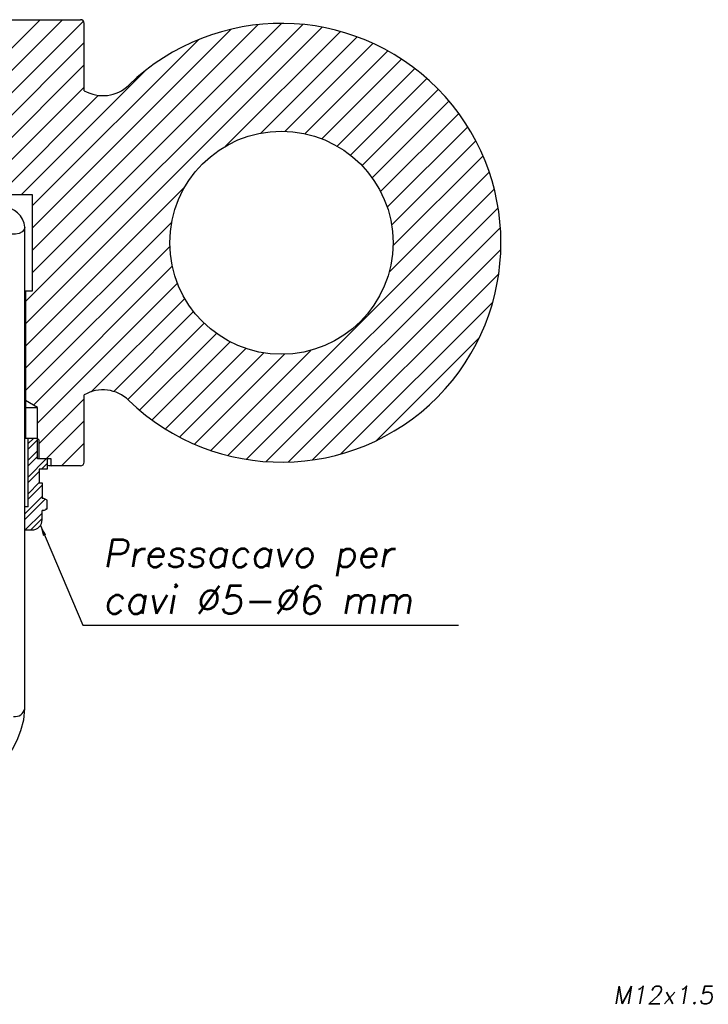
# Model space of a CAD drawing. Header units: millimetres. Extents: x 155 to 1625, y 52 to 706.
# Tile 21 of 23: x 1277 to 1450, y 408 to 656. Entities that reach past the tile are written whole.
import ezdxf

# ---------------------------------------------------------------- set-up
doc = ezdxf.new("R2010")
doc.units = ezdxf.units.MM
doc.styles.add('DEM2', font='romans.shx', dxfattribs={"oblique": 10, "height": 2.8})
doc.dimstyles.new('AXEGF_STANDARD', dxfattribs={"dimtxt": 2.8, "dimasz": 2.7, "dimexe": 1, "dimexo": 1, "dimgap": 1, "dimtad": 1, "dimdec": 8, "dimdsep": 46, "dimtxsty": 'DEM2', "dimcen": 0, "dimclrd": 256, "dimclre": 256, "dimclrt": 256, "dimadec": 8, "dimazin": 2, "dimtfac": 1, "dimtdec": 8, "dimtmove": 0, "dimatfit": 3, "dimfxl": 1, "dimtolj": 1, "dimarcsym": 0})

msp = doc.modelspace()

# ---------------------------------------------------------------- hatches: boundary and pattern name
h = msp.add_hatch()
h.set_pattern_fill('ANSI32', color=256, scale=0.3125, style=0)
h.set_pattern_definition([(45, (-180.8046, -144.3033), (-2.1047475, 2.1047475), []), (45, (-179.4015, -144.3033), (-2.1047475, 2.1047475), [])])
h.paths.add_polyline_path([(1278.83053607, 533.23577557), (1277.97103634, 533.23577557), (1277.97103634, 527.44697539), (1279.78093598, 527.44697539, 0.4139447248), (1282.37293488, 530.03659604), (1282.37293488, 532.37177571), (1282.77465791, 532.37177571), (1283.63865644, 532.8037745), (1283.63865644, 534.96377529), (1282.77465791, 535.39577635), (1282.37293488, 535.39577635), (1282.37293488, 539.28377457), (1281.63853533, 539.28377457), (1281.63853533, 542.73977401), (1283.63865644, 542.73977401), (1283.63865644, 545.33177586), (1281.20653445, 545.33177586), (1281.20653445, 550.515775), (1278.83053607, 550.515775)])

# ---------------------------------------------------------------- linework, layer by layer
for p, q in [((1230.15853723, 656.10377363), (1292.03353689, 656.10377363)), ((1241.66747901, 615.87489878), (1281.89635386, 656.10377363)), ((1246.72776685, 615.32252654), (1287.50901393, 656.10377363)), ((1252.34042693, 615.32252654), (1292.76747675, 655.74957636)), ((1278.18253476, 585.03803362), (1348.04762327, 654.90312213)), ((1278.18253476, 579.42537355), (1352.95638026, 654.19921905)), ((1279.84603664, 592.31419558), (1342.6981039, 655.16626283)), ((1279.84603664, 597.92685565), (1336.77125393, 654.85207294)), ((1279.84603664, 603.53951573), (1330.00631968, 653.69979877)), ((1292.97103705, 638.2049144), (1292.97103705, 655.16627871)), ((1328.55933775, 624.18951646), (1357.50608186, 653.13626057)), ((1279.84603664, 609.15217581), (1321.76029331, 651.06643247)), ((1337.4804881, 627.49800673), (1361.74966278, 651.76718141)), ((1257.953087, 615.32252654), (1292.97103705, 650.34047659)), ((1343.55948438, 627.96434294), (1365.72313573, 650.12799428)), ((1348.5603768, 627.35257528), (1369.45166804, 648.24386652)), ((1352.87719117, 626.05672958), (1372.95296335, 646.13250175)), ((1263.56574708, 615.32252654), (1292.97103705, 644.72781651)), ((1277.12247764, 612.04127688), (1308.21245945, 643.13125869)), ((1356.67206904, 624.23894737), (1376.23924457, 643.8061229)), ((1360.02356198, 621.97778023), (1379.31844266, 641.27266092)), ((1265.89715749, 612.04127688), (1292.97103705, 639.11515644)), ((1362.96817479, 619.30973297), (1382.19489235, 638.53645053)), ((1271.50981757, 612.04127688), (1296.49049283, 637.02195214)), ((1365.51451125, 616.24340936), (1384.86968786, 635.59858596)), ((1367.64618383, 612.76242186), (1387.34077002, 632.45700805)), ((1369.31613594, 608.81971389), (1389.60276148, 629.10633943)), ((1370.42699245, 604.31791033), (1391.64651803, 625.5374359)), ((1370.77205785, 599.05031565), (1393.45830414, 621.73656194)), ((1369.79421189, 592.45980962), (1395.01840423, 617.68400195)), ((1278.18253476, 573.81271347), (1318.32279716, 613.95297587)), ((1329.16057701, 546.21351466), (1396.29879896, 613.35173661)), ((1265.78353608, 612.04127688), (1279.84603664, 612.04127688)), ((1279.84603664, 612.04127688), (1279.84603664, 587.66627725)), ((1333.81288493, 545.2531625), (1397.25915112, 608.69942869)), ((1277.97103634, 543.60377614), (1277.97103634, 603.7735396)), ((1278.18253476, 568.20005339), (1315.01430689, 605.03182552)), ((1338.84526077, 544.67287826), (1397.83943536, 603.66705285)), ((1278.18253476, 562.58739332), (1314.54797068, 598.95282924)), ((1344.3522573, 544.56721472), (1397.9450989, 598.16005632)), ((1280.14025988, 558.93245836), (1315.15973834, 593.95193682)), ((1350.49723331, 545.09953066), (1397.41278296, 592.01508031)), ((1281.20653445, 554.38607286), (1316.45558404, 589.63512245)), ((1279.84603664, 587.66627725), (1277.97103634, 587.66627725)), ((1294.71900745, 562.28588578), (1318.27336625, 585.84024458)), ((1357.61100514, 546.60064241), (1395.91167121, 584.90130848)), ((1300.3958967, 562.35011495), (1320.53453339, 582.48875164)), ((1303.97227125, 560.31382943), (1323.20258065, 579.54413883)), ((1306.91372766, 557.64262576), (1326.26890426, 576.99780237)), ((1310.05530557, 555.1715436), (1329.74989176, 574.86612979)), ((1366.62733072, 550.00430791), (1392.50800571, 575.8849829)), ((1313.40597419, 552.90955214), (1333.69259973, 573.19617768)), ((1316.97487772, 550.86579559), (1338.19440329, 572.08532117)), ((1320.77575168, 549.05400948), (1343.46199797, 571.74025577)), ((1324.82831167, 547.49390939), (1350.052504, 572.71810173)), ((1292.97103705, 544.54127804), (1292.97103705, 561.50263886)), ((1281.20653445, 558.291776), (1278.18253476, 560.10877822)), ((1281.63853533, 549.20541366), (1292.97103705, 560.53791538)), ((1281.20653445, 545.33177586), (1281.20653445, 558.291776)), ((1283.3775576, 545.33177586), (1292.97103705, 554.9252553)), ((1278.83053607, 550.515775), (1277.97103634, 550.515775)), ((1278.83053607, 533.23577557), (1278.83053607, 550.515775)), ((1281.20653445, 550.515775), (1278.83053607, 550.515775)), ((1281.63853533, 550.08377621), (1281.20653445, 550.515775)), ((1281.63853533, 545.33177586), (1281.63853533, 550.08377621)), ((1287.26221796, 543.60377614), (1292.97103705, 549.31259523)), ((1284.66253502, 545.33177586), (1281.20653445, 545.33177586)), ((1283.63865644, 545.33177586), (1281.63853533, 545.33177586)), ((1283.63865644, 545.33177586), (1283.63865644, 542.73977401)), ((1284.66253502, 543.60377614), (1284.66253502, 545.33177586)), ((1277.97103634, 482.38962812), (1277.97103634, 543.60377614)), ((1281.63853533, 542.73977401), (1281.63853533, 539.28377457)), ((1283.63865644, 542.73977401), (1281.63853533, 542.73977401)), ((1292.03353689, 543.60377614), (1284.66253502, 543.60377614)), ((1281.63853533, 539.28377457), (1282.37293488, 539.28377457)), ((1282.37293488, 539.28377457), (1282.37293488, 535.39577635)), ((1282.77465791, 535.39577635), (1282.37293488, 535.39577635)), ((1283.63865644, 534.96377529), (1282.77465791, 535.39577635)), ((1283.63865644, 532.8037745), (1283.63865644, 534.96377529)), ((1278.83053607, 533.23577557), (1277.96653754, 533.23577557)), ((1282.77465791, 532.37177571), (1282.37293488, 532.37177571)), ((1282.37293488, 530.03897496), (1282.37293488, 532.37177571)), ((1282.77465791, 532.37177571), (1283.63865644, 532.8037745)), ((1277.96653754, 527.44697539), (1279.78093607, 527.44697539))]:
    msp.add_line(p, q)
at = {"flags": 128}
for points in [[(1277.97103634, 603.77311264), (1277.80142154, 603.16137908), (1277.31303598, 602.62305397), (1276.56478698, 602.22349476), (1275.64692318, 602.01089346), (1274.67015206, 602.01089346), (1273.75228826, 602.22349476), (1273.00403577, 602.62305397), (1272.51565021, 603.16137908), (1272.34603541, 603.7735396)], [(1278.18253476, 558.29177526), (1278.92940337, 558.291776), (1279.88705177, 558.29177486), (1280.60759503, 558.291776), (1281.05490059, 558.291776), (1281.20653445, 558.291776)], [(1256.85275097, 457.60616351), (1258.73627288, 458.24693207), (1260.61947348, 459.01908696), (1262.15368307, 459.78403341), (1264.08829617, 460.95374895), (1265.83207778, 462.1625521), (1267.76717983, 463.6974532), (1269.23125035, 465.03138419), (1270.37766769, 466.1907411), (1271.72344511, 467.70179568), (1273.26926363, 469.69571075), (1274.88479514, 472.2008311), (1276.03278758, 474.41855695), (1277.01447259, 476.88761417), (1277.70707973, 479.58908759), (1277.97103634, 482.38742089)]]:
    msp.add_lwpolyline(points, dxfattribs=at)
msp.add_lwpolyline([(1278.18253476, 587.66627725), (1278.18253476, 550.515775)])
msp.add_circle((1342.65853664, 599.85377698), 28.125)
for centre, radius, start, end in [((1292.03353664, 655.16627698), 0.9375, 0, 90), ((1342.65853664, 599.85377698), 55.3125, 225.9207901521, 134.0792098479), ((1297.65853664, 646.32390348), 9.375, 240, 314.0792098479), ((1272.63782707, 603.41847331), 5.34501573, 3.8089301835, 93.1294099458), ((1297.65853664, 553.38365049), 9.375, 45.9207901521, 120), ((1292.03353664, 544.54127698), 0.9375, 270, 0), ((1279.78093598, 530.03897538), 2.592, 270, 0), ((1275.52056695, 482.87226163), 2.49774177, 261.6660413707, 348.8350962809)]:
    msp.add_arc(centre, radius, start, end)
msp.add_open_spline([(1283.63865644, 543.77827168), (1283.94185381, 543.72787444), (1284.57141893, 543.62322861), (1284.63142682, 543.61041746), (1284.66253502, 543.60377614)], degree=3, knots=[0, 0, 0, 0, 0.4815981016, 1, 1, 1, 1])

# ---------------------------------------------------------------- texts
at = {"style": 'DEM2'}
for s, insert, char_height, attachment_point in [('\\A1;Pressacavo per\\Pcavi %%C5-%%C6 mm', (1297.63894823, 515.68095552), 7.03125, 4), ('\\A1;M12x1.5', (1438.86223531, 410.15548972), 4.5, 5)]:
    msp.add_mtext(s, dxfattribs=dict(at, insert=insert, char_height=char_height, attachment_point=attachment_point))

# ---------------------------------------------------------------- leaders
msp.add_leader([(1281.91654311, 528.57008255), (1292.62445442, 503.41959973), (1387.28367853, 503.41959973)], dimstyle='AXEGF_STANDARD', override={"dimgap": 1, "dimtad": 0, "dimlfac": 1.5})

doc.saveas('drawing.dxf')
